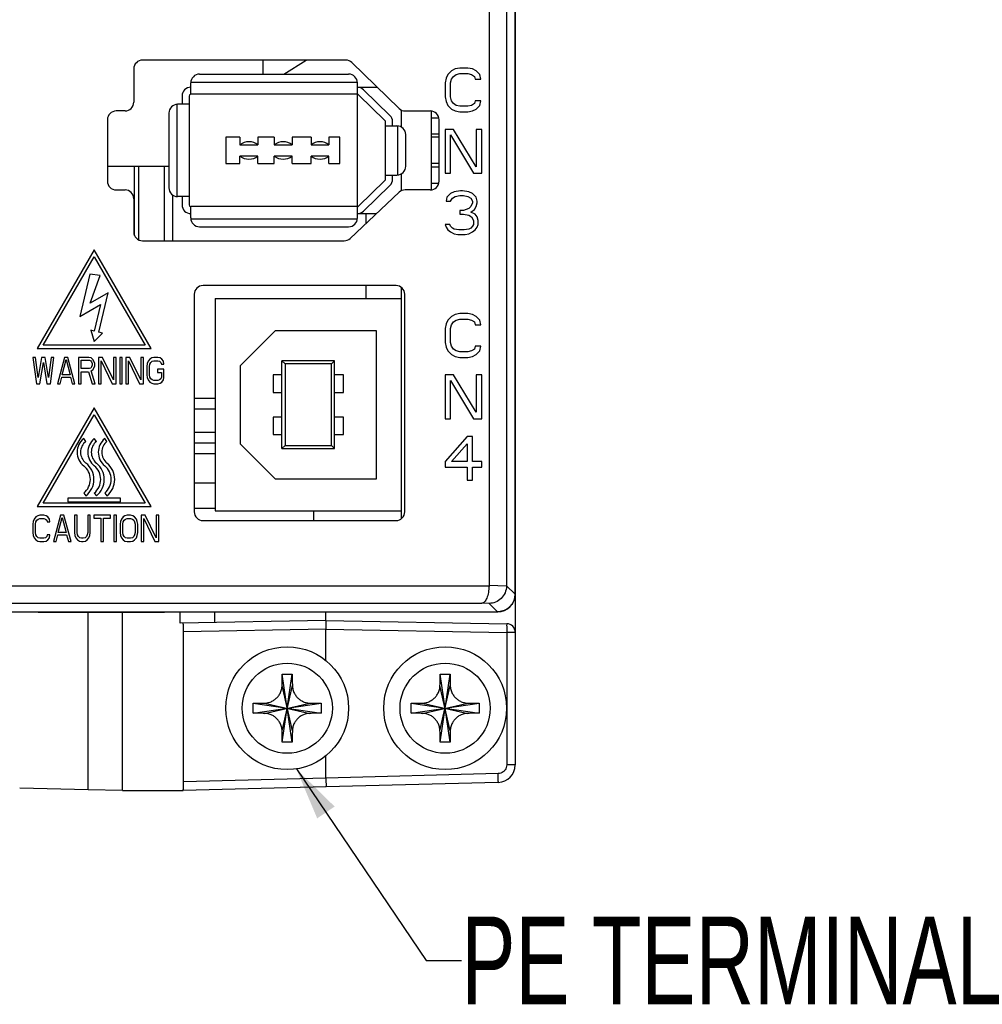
# Model space of a CAD drawing. Header units: millimetres. Extents: x -630 to -92, y 209 to 969.
# Tile 14 of 25: x -532 to -477, y 488 to 545. Entities that reach past the tile are written whole.
import ezdxf

# ---------------------------------------------------------------- set-up
doc = ezdxf.new("R2010")
doc.units = ezdxf.units.MM
doc.header["$LTSCALE"] = 32.67
doc.header["$PDMODE"] = 3
doc.header["$PDSIZE"] = 0.3125
doc.layers.get('0').update_dxf_attribs({"linetype": 'CONTINUOUS'})
doc.layers.get('Defpoints').update_dxf_attribs({"linetype": 'CONTINUOUS'})
doc.layers.add('02___PRT_ALL_AXES', color=7, linetype='CONTINUOUS')
doc.styles.get("Standard").update_dxf_attribs({"font": 'txt', "width": 0.7})
doc.dimstyles.new('DIMSTYLE_1', dxfattribs={"dimtxt": 5, "dimasz": 0.1875, "dimexe": 0.18, "dimexo": 0.0625, "dimgap": 0.09, "dimtad": 1, "dimdsep": 46, "dimtxsty": 'Standard', "dimblk": '_FILLED', "dimblk1": '_FILLED', "dimblk2": '_FILLED', "dimcen": 0.09, "dimadec": 0, "dimazin": 0, "dimtp": 0.01, "dimtm": 0.01, "dimtfac": 1, "dimtofl": 0, "dimtmove": 0, "dimatfit": 3, "dimldrblk": '_FILLED', "dimfxl": 0, "dimtolj": 1, "dimarcsym": 0})

# ---------------------------------------------------------------- blocks, each defined once
blk = doc.blocks.new('_FILLED')
at = {"color": 0, "linetype": 'ByBlock'}
blk.add_solid([(0, 0), (-1, 0.2), (-1, -0.2)], dxfattribs=at)
blk = doc.blocks.new('*D2')
at = {"color": 0, "linetype": 'Continuous', "lineweight": -2}
for p, q in [((-510.478, 668.086), (-564.708, 668.086)), ((-563.708, 664.586), (-563.708, 509.086)), ((-537.886, 505.586), (-564.708, 505.586))]:
    blk.add_line(p, q, dxfattribs=at)
at = {"layer": 'Defpoints', "color": 0, "linetype": 'Continuous', "lineweight": 0}
for p in [(-509.478, 668.086), (-563.708, 505.586), (-536.886, 505.586)]:
    blk.add_point(p, dxfattribs=at)
at = {"color": 0, "linetype": 'Continuous', "lineweight": -2, "xscale": 3.5, "yscale": 3.5, "zscale": 3.5}
for p, rotation in [((-563.708, 668.086), 90), ((-563.708, 505.586), 270)]:
    blk.add_blockref('_FILLED', p, dxfattribs=dict(at, rotation=rotation))
at = {"color": 0, "linetype": 'Continuous', "insert": (-567.208, 586.836), "char_height": 5, "attachment_point": 5, "rotation": 90}
blk.add_mtext('\\A1;162.5(6.4)', dxfattribs=at)
blk = doc.blocks.new('*D3')
at = {"color": 0, "linetype": 'Continuous', "lineweight": -2}
for p, q in [((-536.286, 507.186), (-536.286, 687.354)), ((-508.786, 669.894), (-508.786, 687.354)), ((-532.786, 686.354), (-512.286, 686.354))]:
    blk.add_line(p, q, dxfattribs=at)
at = {"layer": 'Defpoints', "color": 0, "linetype": 'Continuous', "lineweight": 0}
for p in [(-508.786, 686.354), (-508.786, 668.894), (-536.286, 506.186)]:
    blk.add_point(p, dxfattribs=at)
at = {"color": 0, "linetype": 'Continuous', "lineweight": -2, "xscale": 3.5, "yscale": 3.5, "zscale": 3.5, "rotation": 180}
blk.add_blockref('_FILLED', (-536.286, 686.354), dxfattribs=at)
at = {"color": 0, "linetype": 'Continuous', "lineweight": -2, "xscale": 3.5, "yscale": 3.5, "zscale": 3.5}
blk.add_blockref('_FILLED', (-508.786, 686.354), dxfattribs=at)
at = {"color": 0, "linetype": 'Continuous', "insert": (-522.536, 689.854), "char_height": 5, "attachment_point": 5}
blk.add_mtext('\\A1;27.5(1.08)', dxfattribs=at)

msp = doc.modelspace()

# ---------------------------------------------------------------- linework, layer by layer
at = {"color": 7, "linetype": 'Continuous'}
for p, q in [((-503.3, 511.786), (-503.3, 672.573)), ((-503.286, 672.586), (-503.286, 511.786)), ((-504.784, 639.483), (-504.784, 512.271)), ((-503.785, 639.492), (-503.785, 512.271)), ((-525.033, 541.736), (-525.033, 539.836)), ((-512.946, 542.236), (-524.533, 542.236)), ((-517.686, 542.236), (-517.686, 541.436)), ((-516.486, 541.436), (-515.206, 542.236)), ((-509.906, 539.478), (-512.598, 542.095)), ((-506.714, 541.733), (-506.922, 541.626)), ((-506.453, 541.786), (-506.714, 541.733)), ((-505.984, 541.786), (-506.453, 541.786)), ((-505.724, 541.733), (-505.984, 541.786)), ((-505.516, 541.626), (-505.724, 541.733)), ((-521.283, 541.436), (-512.786, 541.436)), ((-507.234, 541.201), (-507.286, 540.935)), ((-507.13, 541.414), (-507.234, 541.201)), ((-506.922, 541.626), (-507.13, 541.414)), ((-506.922, 541.148), (-506.818, 541.307)), ((-506.818, 541.307), (-506.661, 541.414)), ((-506.661, 541.414), (-506.453, 541.467)), ((-506.453, 541.467), (-505.984, 541.467)), ((-505.984, 541.467), (-505.776, 541.414)), ((-505.776, 541.414), (-505.62, 541.307)), ((-505.62, 541.307), (-505.568, 541.148)), ((-505.307, 541.414), (-505.516, 541.626)), ((-505.255, 541.148), (-505.307, 541.414)), ((-521.783, 540.286), (-521.783, 540.936)), ((-521.781, 540.986), (-512.289, 540.986)), ((-512.286, 533.236), (-512.286, 540.936)), ((-512.286, 540.686), (-511.149, 540.686)), ((-507.286, 540.935), (-507.286, 540.137)), ((-506.974, 540.935), (-506.922, 541.148)), ((-506.974, 540.137), (-506.974, 540.935)), ((-505.568, 541.148), (-505.255, 541.148)), ((-522.283, 540.186), (-522.283, 539.716)), ((-521.883, 540.186), (-521.883, 533.986)), ((-512.286, 540.286), (-521.783, 540.286)), ((-510.714, 538.797), (-512.217, 540.258)), ((-510.435, 539.083), (-511.938, 540.545)), ((-507.286, 540.137), (-507.234, 539.871)), ((-506.922, 539.924), (-506.974, 540.137)), ((-522.583, 539.714), (-522.583, 534.459)), ((-521.883, 539.716), (-522.533, 539.716)), ((-507.234, 539.871), (-507.13, 539.658)), ((-507.13, 539.658), (-506.922, 539.446)), ((-506.818, 539.765), (-506.922, 539.924)), ((-506.661, 539.658), (-506.818, 539.765)), ((-506.453, 539.605), (-506.661, 539.658)), ((-505.984, 539.605), (-506.453, 539.605)), ((-505.776, 539.658), (-505.984, 539.605)), ((-505.62, 539.765), (-505.776, 539.658)), ((-505.568, 539.924), (-505.62, 539.765)), ((-505.255, 539.924), (-505.568, 539.924)), ((-505.516, 539.446), (-505.307, 539.658)), ((-505.307, 539.658), (-505.255, 539.924)), ((-525.533, 539.336), (-526.033, 539.336)), ((-523.033, 539.216), (-523.033, 534.956)), ((-509.786, 539.4), (-509.786, 538.419)), ((-509.557, 539.336), (-508.133, 539.336)), ((-508.086, 539.336), (-508.086, 534.836)), ((-506.922, 539.446), (-506.714, 539.339)), ((-506.714, 539.339), (-506.453, 539.286)), ((-506.453, 539.286), (-505.984, 539.286)), ((-505.984, 539.286), (-505.724, 539.339)), ((-505.724, 539.339), (-505.516, 539.446)), ((-526.533, 538.836), (-526.533, 535.336)), ((-510.683, 535.447), (-510.683, 538.725)), ((-510.683, 538.486), (-510.033, 538.486)), ((-510.283, 538.486), (-510.283, 538.725)), ((-509.983, 535.689), (-509.983, 538.484)), ((-507.633, 535.336), (-507.633, 538.836)), ((-518.979, 537.836), (-519.783, 537.836)), ((-519.783, 537.836), (-519.783, 536.336)), ((-518.979, 537.836), (-518.979, 537.403)), ((-517.025, 537.836), (-517.955, 537.836)), ((-517.955, 537.836), (-517.955, 537.403)), ((-517.025, 537.836), (-517.025, 537.403)), ((-514.93, 537.836), (-516.001, 537.836)), ((-516.001, 537.836), (-516.001, 537.403)), ((-514.93, 537.836), (-514.93, 537.403)), ((-513.283, 537.836), (-513.906, 537.836)), ((-513.906, 537.836), (-513.906, 537.403)), ((-513.283, 536.336), (-513.283, 537.836)), ((-509.533, 536.186), (-509.533, 537.986)), ((-507.633, 537.836), (-508.086, 537.836)), ((-506.818, 538.286), (-507.286, 538.286)), ((-507.286, 538.286), (-507.286, 535.786)), ((-506.974, 537.967), (-505.672, 535.786)), ((-506.974, 535.786), (-506.974, 537.967)), ((-505.516, 536.158), (-506.818, 538.286)), ((-505.203, 538.286), (-505.516, 538.286)), ((-505.516, 538.286), (-505.516, 536.158)), ((-505.203, 535.786), (-505.203, 538.286)), ((-518.979, 537.403), (-517.955, 537.403)), ((-517.025, 537.403), (-516.001, 537.403)), ((-514.93, 537.403), (-513.906, 537.403)), ((-517.955, 536.769), (-518.979, 536.769)), ((-518.979, 536.336), (-518.979, 536.769)), ((-517.955, 536.336), (-517.955, 536.769)), ((-516.001, 536.769), (-517.025, 536.769)), ((-517.025, 536.336), (-517.025, 536.769)), ((-516.001, 536.336), (-516.001, 536.769)), ((-513.906, 536.769), (-514.93, 536.769)), ((-514.93, 536.336), (-514.93, 536.769)), ((-513.906, 536.336), (-513.906, 536.769)), ((-526.533, 536.186), (-523.033, 536.186)), ((-524.986, 532.231), (-524.986, 536.186)), ((-524.76, 536.186), (-524.76, 531.998)), ((-523.286, 531.936), (-523.286, 536.186)), ((-519.783, 536.336), (-518.979, 536.336)), ((-517.955, 536.336), (-517.025, 536.336)), ((-516.001, 536.336), (-514.93, 536.336)), ((-513.906, 536.336), (-513.283, 536.336)), ((-507.633, 536.336), (-508.086, 536.336)), ((-510.683, 535.686), (-510.033, 535.686)), ((-510.283, 535.447), (-510.283, 535.686)), ((-509.786, 535.753), (-509.786, 534.775)), ((-507.286, 535.786), (-506.974, 535.786)), ((-505.672, 535.786), (-505.203, 535.786)), ((-512.217, 533.914), (-510.714, 535.376)), ((-511.938, 533.628), (-510.435, 535.089)), ((-526.033, 534.836), (-525.533, 534.836)), ((-522.8, 531.936), (-522.8, 534.535)), ((-521.883, 534.456), (-522.533, 534.456)), ((-522.283, 534.456), (-522.283, 533.986)), ((-512.705, 532.072), (-509.905, 534.701)), ((-508.133, 534.836), (-509.562, 534.836)), ((-506.974, 534.626), (-507.182, 534.414)), ((-506.766, 534.733), (-506.974, 534.626)), ((-506.87, 534.361), (-506.714, 534.467)), ((-506.401, 534.786), (-506.766, 534.733)), ((-506.714, 534.467), (-506.453, 534.52)), ((-506.453, 534.52), (-506.245, 534.52)), ((-506.297, 534.786), (-506.401, 534.786)), ((-505.932, 534.733), (-506.297, 534.786)), ((-506.245, 534.52), (-505.984, 534.467)), ((-505.984, 534.467), (-505.828, 534.361)), ((-505.724, 534.626), (-505.932, 534.733)), ((-505.516, 534.414), (-505.724, 534.626)), ((-525.033, 534.336), (-525.033, 532.436)), ((-512.286, 533.886), (-521.783, 533.886)), ((-521.783, 533.236), (-521.783, 533.886)), ((-507.182, 534.414), (-507.234, 534.201)), ((-507.234, 534.201), (-506.974, 534.201)), ((-506.974, 534.201), (-506.87, 534.361)), ((-505.828, 533.882), (-505.932, 533.775)), ((-505.828, 534.361), (-505.724, 534.201)), ((-505.724, 534.095), (-505.828, 533.882)), ((-505.724, 534.201), (-505.724, 534.095)), ((-505.62, 533.722), (-505.516, 533.882)), ((-505.464, 534.201), (-505.516, 534.414)), ((-505.516, 533.882), (-505.464, 534.095)), ((-505.464, 534.095), (-505.464, 534.201)), ((-512.286, 533.486), (-511.198, 533.486)), ((-511.786, 532.934), (-511.786, 533.486)), ((-506.245, 533.669), (-506.453, 533.669)), ((-506.453, 533.669), (-506.453, 533.456)), ((-506.453, 533.456), (-506.245, 533.456)), ((-505.932, 533.775), (-506.245, 533.669)), ((-506.245, 533.456), (-505.932, 533.403)), ((-505.932, 533.403), (-505.776, 533.297)), ((-505.828, 533.563), (-505.62, 533.722)), ((-505.568, 533.456), (-505.828, 533.563)), ((-505.776, 533.297), (-505.672, 533.084)), ((-505.464, 533.297), (-505.568, 533.456)), ((-505.411, 533.084), (-505.464, 533.297)), ((-521.781, 533.186), (-512.289, 533.186)), ((-521.283, 532.736), (-512.786, 532.736)), ((-507.026, 532.871), (-507.286, 532.871)), ((-507.286, 532.871), (-507.234, 532.712)), ((-506.974, 532.765), (-507.026, 532.871)), ((-506.87, 532.658), (-506.974, 532.765)), ((-505.724, 532.765), (-505.828, 532.658)), ((-505.672, 532.871), (-505.724, 532.765)), ((-505.672, 533.084), (-505.672, 532.871)), ((-505.464, 532.712), (-505.411, 532.871)), ((-505.411, 532.871), (-505.411, 533.084)), ((-507.234, 532.712), (-507.13, 532.552)), ((-507.13, 532.552), (-506.974, 532.446)), ((-506.974, 532.446), (-506.766, 532.339)), ((-506.766, 532.605), (-506.87, 532.658)), ((-506.505, 532.552), (-506.766, 532.605)), ((-506.766, 532.339), (-506.557, 532.286)), ((-506.557, 532.286), (-506.141, 532.286)), ((-506.193, 532.552), (-506.505, 532.552)), ((-505.932, 532.605), (-506.193, 532.552)), ((-506.141, 532.286), (-505.932, 532.339)), ((-505.828, 532.658), (-505.932, 532.605)), ((-505.932, 532.339), (-505.724, 532.446)), ((-505.724, 532.446), (-505.568, 532.552)), ((-505.568, 532.552), (-505.464, 532.712)), ((-524.533, 531.936), (-513.047, 531.936)), ((-527.286, 531.415), (-530.536, 525.786)), ((-524.036, 525.786), (-527.286, 531.415)), ((-530.19, 525.986), (-527.286, 531.015)), ((-527.286, 531.015), (-524.383, 525.986)), ((-527.544, 530.042), (-528.112, 527.622)), ((-526.95, 529.952), (-527.544, 530.042)), ((-527.518, 528.372), (-526.95, 529.952)), ((-510.086, 529.386), (-521.086, 529.386)), ((-511.786, 528.636), (-511.786, 529.386)), ((-526.493, 528.964), (-527.518, 528.372)), ((-527.019, 526.723), (-526.493, 528.964)), ((-521.586, 528.886), (-521.586, 516.486)), ((-509.786, 529.275), (-509.786, 516.097)), ((-509.586, 516.486), (-509.586, 528.886)), ((-528.112, 527.622), (-526.93, 528.305)), ((-526.93, 528.305), (-527.286, 526.786)), ((-520.386, 528.636), (-509.786, 528.636)), ((-520.386, 528.636), (-520.386, 516.536)), ((-506.714, 527.733), (-506.922, 527.626)), ((-506.453, 527.786), (-506.714, 527.733)), ((-505.984, 527.786), (-506.453, 527.786)), ((-505.724, 527.733), (-505.984, 527.786)), ((-505.516, 527.626), (-505.724, 527.733)), ((-507.234, 527.201), (-507.286, 526.935)), ((-507.13, 527.414), (-507.234, 527.201)), ((-506.922, 527.626), (-507.13, 527.414)), ((-506.974, 526.935), (-506.922, 527.148)), ((-506.922, 527.148), (-506.818, 527.307)), ((-506.818, 527.307), (-506.661, 527.414)), ((-506.661, 527.414), (-506.453, 527.467)), ((-506.453, 527.467), (-505.984, 527.467)), ((-505.984, 527.467), (-505.776, 527.414)), ((-505.776, 527.414), (-505.62, 527.307)), ((-505.62, 527.307), (-505.568, 527.148)), ((-505.568, 527.148), (-505.255, 527.148)), ((-505.307, 527.414), (-505.516, 527.626)), ((-505.255, 527.148), (-505.307, 527.414)), ((-527.286, 526.786), (-527.481, 526.832)), ((-527.481, 526.832), (-527.286, 526.186)), ((-527.286, 526.186), (-526.825, 526.677)), ((-526.825, 526.677), (-527.019, 526.723)), ((-518.976, 524.811), (-516.976, 526.811)), ((-511.196, 526.811), (-516.976, 526.811)), ((-511.196, 518.361), (-511.196, 526.811)), ((-507.286, 526.935), (-507.286, 526.137)), ((-506.974, 526.137), (-506.974, 526.935)), ((-507.286, 526.137), (-507.234, 525.871)), ((-506.922, 525.924), (-506.974, 526.137)), ((-530.536, 525.786), (-524.036, 525.786)), ((-524.383, 525.986), (-530.19, 525.986)), ((-507.234, 525.871), (-507.13, 525.658)), ((-507.13, 525.658), (-506.922, 525.446)), ((-506.818, 525.765), (-506.922, 525.924)), ((-506.922, 525.446), (-506.714, 525.339)), ((-506.661, 525.658), (-506.818, 525.765)), ((-506.453, 525.605), (-506.661, 525.658)), ((-505.984, 525.605), (-506.453, 525.605)), ((-505.776, 525.658), (-505.984, 525.605)), ((-505.62, 525.765), (-505.776, 525.658)), ((-505.724, 525.339), (-505.516, 525.446)), ((-505.568, 525.924), (-505.62, 525.765)), ((-505.255, 525.924), (-505.568, 525.924)), ((-505.516, 525.446), (-505.307, 525.658)), ((-505.307, 525.658), (-505.255, 525.924)), ((-530.636, 525.286), (-530.786, 525.286)), ((-530.786, 525.286), (-530.586, 523.786)), ((-530.486, 524.137), (-530.636, 525.286)), ((-530.286, 525.286), (-530.486, 524.137)), ((-530.386, 523.786), (-530.186, 524.999)), ((-530.086, 525.286), (-530.286, 525.286)), ((-530.186, 524.999), (-529.986, 523.786)), ((-529.886, 524.137), (-530.086, 525.286)), ((-529.736, 525.286), (-529.886, 524.137)), ((-529.786, 523.786), (-529.586, 525.286)), ((-529.586, 525.286), (-529.736, 525.286)), ((-528.986, 525.286), (-529.386, 523.786)), ((-529.111, 524.297), (-528.886, 525.158)), ((-528.786, 525.286), (-528.986, 525.286)), ((-528.886, 525.158), (-528.661, 524.297)), ((-528.386, 523.786), (-528.786, 525.286)), ((-527.586, 525.286), (-528.186, 525.286)), ((-528.186, 525.286), (-528.186, 523.786)), ((-528.036, 525.126), (-527.561, 525.126)), ((-528.036, 524.648), (-528.036, 525.126)), ((-527.461, 525.254), (-527.586, 525.286)), ((-527.561, 525.126), (-527.486, 525.095)), ((-527.486, 525.095), (-527.436, 525.031)), ((-527.361, 525.158), (-527.461, 525.254)), ((-527.436, 525.031), (-527.411, 524.935)), ((-527.411, 524.935), (-527.411, 524.839)), ((-527.286, 525.031), (-527.361, 525.158)), ((-527.261, 524.935), (-527.286, 525.031)), ((-527.261, 524.807), (-527.261, 524.935)), ((-526.811, 525.286), (-527.036, 525.286)), ((-527.036, 525.286), (-527.036, 523.786)), ((-526.886, 525.095), (-526.261, 523.786)), ((-526.886, 523.786), (-526.886, 525.095)), ((-526.186, 524.009), (-526.811, 525.286)), ((-526.036, 525.286), (-526.186, 525.286)), ((-526.186, 525.286), (-526.186, 524.009)), ((-526.036, 523.786), (-526.036, 525.286)), ((-525.686, 525.286), (-525.836, 525.286)), ((-525.836, 525.286), (-525.836, 523.786)), ((-525.686, 523.786), (-525.686, 525.286)), ((-525.261, 525.286), (-525.486, 525.286)), ((-525.486, 525.286), (-525.486, 523.786)), ((-525.336, 525.095), (-524.711, 523.786)), ((-525.336, 523.786), (-525.336, 525.095)), ((-524.636, 524.009), (-525.261, 525.286)), ((-524.486, 525.286), (-524.636, 525.286)), ((-524.636, 525.286), (-524.636, 524.009)), ((-524.486, 523.786), (-524.486, 525.286)), ((-524.261, 524.935), (-524.286, 524.775)), ((-524.211, 525.063), (-524.261, 524.935)), ((-524.111, 525.19), (-524.211, 525.063)), ((-524.136, 524.775), (-524.111, 524.903)), ((-524.011, 525.254), (-524.111, 525.19)), ((-524.111, 524.903), (-524.061, 524.999)), ((-524.061, 524.999), (-523.986, 525.063)), ((-523.886, 525.286), (-524.011, 525.254)), ((-523.986, 525.063), (-523.886, 525.095)), ((-523.661, 525.286), (-523.886, 525.286)), ((-523.886, 525.095), (-523.661, 525.095)), ((-523.536, 525.254), (-523.661, 525.286)), ((-523.661, 525.095), (-523.561, 525.063)), ((-523.561, 525.063), (-523.486, 524.999)), ((-523.436, 525.19), (-523.536, 525.254)), ((-523.486, 524.999), (-523.461, 524.903)), ((-523.461, 524.903), (-523.311, 524.903)), ((-523.336, 525.063), (-523.436, 525.19)), ((-523.311, 524.903), (-523.336, 525.063)), ((-513.586, 525.086), (-516.586, 525.086)), ((-516.586, 525.086), (-516.412, 524.912)), ((-516.586, 520.086), (-516.586, 525.086)), ((-513.761, 524.912), (-516.412, 524.912)), ((-516.412, 524.912), (-516.412, 520.261)), ((-513.586, 525.086), (-513.761, 524.912)), ((-513.761, 520.261), (-513.761, 524.912)), ((-513.586, 520.086), (-513.586, 525.086)), ((-506.714, 525.339), (-506.453, 525.286)), ((-506.453, 525.286), (-505.984, 525.286)), ((-505.984, 525.286), (-505.724, 525.339)), ((-527.561, 524.648), (-528.036, 524.648)), ((-528.036, 524.456), (-527.611, 524.456)), ((-528.036, 523.786), (-528.036, 524.456)), ((-527.611, 524.456), (-527.411, 523.786)), ((-527.486, 524.68), (-527.561, 524.648)), ((-527.436, 524.743), (-527.486, 524.68)), ((-527.461, 524.52), (-527.361, 524.584)), ((-527.236, 523.786), (-527.461, 524.52)), ((-527.411, 524.839), (-527.436, 524.743)), ((-527.361, 524.584), (-527.286, 524.712)), ((-527.286, 524.712), (-527.261, 524.807)), ((-524.286, 524.775), (-524.286, 524.297)), ((-524.136, 524.297), (-524.136, 524.775)), ((-523.311, 524.616), (-523.686, 524.616)), ((-523.686, 524.616), (-523.686, 524.424)), ((-523.686, 524.424), (-523.461, 524.424)), ((-523.461, 524.424), (-523.461, 524.169)), ((-523.311, 524.137), (-523.311, 524.616)), ((-518.976, 524.811), (-518.976, 520.361)), ((-530.586, 523.786), (-530.386, 523.786)), ((-529.986, 523.786), (-529.786, 523.786)), ((-529.386, 523.786), (-529.236, 523.786)), ((-529.236, 523.786), (-529.136, 524.169)), ((-529.136, 524.169), (-528.636, 524.169)), ((-528.661, 524.297), (-529.111, 524.297)), ((-528.636, 524.169), (-528.536, 523.786)), ((-528.536, 523.786), (-528.386, 523.786)), ((-528.186, 523.786), (-528.036, 523.786)), ((-527.411, 523.786), (-527.236, 523.786)), ((-527.036, 523.786), (-526.886, 523.786)), ((-526.261, 523.786), (-526.036, 523.786)), ((-525.836, 523.786), (-525.686, 523.786)), ((-525.486, 523.786), (-525.336, 523.786)), ((-524.711, 523.786), (-524.486, 523.786)), ((-524.286, 524.297), (-524.261, 524.137)), ((-524.261, 524.137), (-524.211, 524.009)), ((-524.211, 524.009), (-524.111, 523.882)), ((-524.111, 524.169), (-524.136, 524.297)), ((-524.061, 524.073), (-524.111, 524.169)), ((-524.111, 523.882), (-524.011, 523.818)), ((-523.986, 524.009), (-524.061, 524.073)), ((-524.011, 523.818), (-523.886, 523.786)), ((-523.886, 523.978), (-523.986, 524.009)), ((-523.661, 523.978), (-523.886, 523.978)), ((-523.886, 523.786), (-523.661, 523.786)), ((-523.561, 524.009), (-523.661, 523.978)), ((-523.661, 523.786), (-523.536, 523.818)), ((-523.486, 524.073), (-523.561, 524.009)), ((-523.536, 523.818), (-523.436, 523.882)), ((-523.461, 524.169), (-523.486, 524.073)), ((-523.436, 523.882), (-523.336, 524.009)), ((-523.336, 524.009), (-523.311, 524.137)), ((-516.586, 524.286), (-517.086, 524.286)), ((-517.086, 524.286), (-517.086, 523.286)), ((-513.086, 524.286), (-513.586, 524.286)), ((-513.086, 523.286), (-513.086, 524.286)), ((-506.818, 524.286), (-507.286, 524.286)), ((-507.286, 524.286), (-507.286, 521.786)), ((-506.974, 523.967), (-505.672, 521.786)), ((-506.974, 521.786), (-506.974, 523.967)), ((-505.516, 522.158), (-506.818, 524.286)), ((-505.203, 524.286), (-505.516, 524.286)), ((-505.516, 524.286), (-505.516, 522.158)), ((-505.203, 521.786), (-505.203, 524.286)), ((-517.086, 523.286), (-516.586, 523.286)), ((-513.586, 523.286), (-513.086, 523.286)), ((-527.286, 522.415), (-530.536, 516.786)), ((-524.036, 516.786), (-527.286, 522.415)), ((-530.19, 516.986), (-527.286, 522.015)), ((-527.286, 522.015), (-524.383, 516.986)), ((-516.586, 521.886), (-517.086, 521.886)), ((-517.086, 521.886), (-517.086, 520.886)), ((-513.086, 521.886), (-513.586, 521.886)), ((-513.086, 520.886), (-513.086, 521.886)), ((-507.286, 521.786), (-506.974, 521.786)), ((-505.672, 521.786), (-505.203, 521.786)), ((-521.586, 521.028), (-520.386, 521.028)), ((-527.764, 520.498), (-527.886, 520.656)), ((-527.16, 520.501), (-527.286, 520.656)), ((-526.56, 520.501), (-526.686, 520.656)), ((-517.086, 520.886), (-516.586, 520.886)), ((-513.586, 520.886), (-513.086, 520.886)), ((-506.036, 520.786), (-507.286, 519.35)), ((-505.724, 520.786), (-506.036, 520.786)), ((-505.724, 519.35), (-505.724, 520.786)), ((-516.976, 518.361), (-518.976, 520.361)), ((-516.586, 520.086), (-516.412, 520.261)), ((-516.586, 520.086), (-513.586, 520.086)), ((-516.412, 520.261), (-513.761, 520.261)), ((-513.586, 520.086), (-513.761, 520.261)), ((-506.922, 519.35), (-506.036, 520.361)), ((-506.036, 520.361), (-506.036, 519.35)), ((-507.286, 519.35), (-507.286, 519.031)), ((-506.036, 519.35), (-506.922, 519.35)), ((-505.203, 519.35), (-505.724, 519.35)), ((-505.203, 519.031), (-505.203, 519.35)), ((-507.286, 519.031), (-506.036, 519.031)), ((-506.036, 519.031), (-506.036, 518.286)), ((-505.724, 519.031), (-505.203, 519.031)), ((-505.724, 518.286), (-505.724, 519.031)), ((-521.586, 518.141), (-520.386, 518.141)), ((-516.976, 518.361), (-511.196, 518.361)), ((-506.036, 518.286), (-505.724, 518.286)), ((-525.786, 517.256), (-528.786, 517.256)), ((-528.786, 517.256), (-528.786, 517.056)), ((-528.786, 517.056), (-525.786, 517.056)), ((-527.886, 517.556), (-527.764, 517.398)), ((-527.286, 517.556), (-527.16, 517.401)), ((-526.686, 517.556), (-526.56, 517.401)), ((-525.786, 517.056), (-525.786, 517.256)), ((-530.536, 516.786), (-524.036, 516.786)), ((-524.383, 516.986), (-530.19, 516.986)), ((-521.586, 516.698), (-520.386, 516.698)), ((-520.386, 516.536), (-509.786, 516.536)), ((-514.786, 516.536), (-514.786, 515.986)), ((-530.761, 515.935), (-530.786, 515.775)), ((-530.711, 516.063), (-530.761, 515.935)), ((-530.611, 516.19), (-530.711, 516.063)), ((-530.636, 515.775), (-530.611, 515.903)), ((-530.511, 516.254), (-530.611, 516.19)), ((-530.611, 515.903), (-530.561, 515.999)), ((-530.561, 515.999), (-530.486, 516.063)), ((-530.386, 516.286), (-530.511, 516.254)), ((-530.486, 516.063), (-530.386, 516.095)), ((-530.161, 516.286), (-530.386, 516.286)), ((-530.386, 516.095), (-530.161, 516.095)), ((-530.036, 516.254), (-530.161, 516.286)), ((-530.161, 516.095), (-530.061, 516.063)), ((-530.061, 516.063), (-529.986, 515.999)), ((-529.936, 516.19), (-530.036, 516.254)), ((-529.986, 515.999), (-529.961, 515.903)), ((-529.961, 515.903), (-529.811, 515.903)), ((-529.836, 516.063), (-529.936, 516.19)), ((-529.811, 515.903), (-529.836, 516.063)), ((-529.211, 516.286), (-529.611, 514.786)), ((-529.336, 515.297), (-529.111, 516.158)), ((-529.011, 516.286), (-529.211, 516.286)), ((-529.111, 516.158), (-528.886, 515.297)), ((-528.611, 514.786), (-529.011, 516.286)), ((-528.261, 516.286), (-528.411, 516.286)), ((-528.411, 516.286), (-528.411, 515.297)), ((-528.261, 515.297), (-528.261, 516.286)), ((-527.511, 516.286), (-527.661, 516.286)), ((-527.661, 516.286), (-527.661, 515.297)), ((-527.511, 515.297), (-527.511, 516.286)), ((-526.361, 516.286), (-527.311, 516.286)), ((-527.311, 516.286), (-527.311, 516.126)), ((-527.311, 516.126), (-526.911, 516.126)), ((-526.911, 516.126), (-526.911, 514.786)), ((-526.761, 516.126), (-526.361, 516.126)), ((-526.761, 514.786), (-526.761, 516.126)), ((-526.361, 516.126), (-526.361, 516.286)), ((-526.011, 516.286), (-526.161, 516.286)), ((-526.161, 516.286), (-526.161, 514.786)), ((-526.011, 514.786), (-526.011, 516.286)), ((-525.786, 515.935), (-525.811, 515.775)), ((-525.736, 516.063), (-525.786, 515.935)), ((-525.636, 516.19), (-525.736, 516.063)), ((-525.661, 515.775), (-525.636, 515.903)), ((-525.536, 516.254), (-525.636, 516.19)), ((-525.636, 515.903), (-525.586, 515.999)), ((-525.586, 515.999), (-525.511, 516.063)), ((-525.411, 516.286), (-525.536, 516.254)), ((-525.511, 516.063), (-525.411, 516.095)), ((-525.211, 516.286), (-525.411, 516.286)), ((-525.411, 516.095), (-525.211, 516.095)), ((-525.086, 516.254), (-525.211, 516.286)), ((-525.211, 516.095), (-525.111, 516.063)), ((-525.111, 516.063), (-525.036, 515.999)), ((-524.986, 516.19), (-525.086, 516.254)), ((-525.036, 515.999), (-524.986, 515.903)), ((-524.886, 516.063), (-524.986, 516.19)), ((-524.986, 515.903), (-524.961, 515.775)), ((-524.836, 515.935), (-524.886, 516.063)), ((-524.811, 515.775), (-524.836, 515.935)), ((-524.386, 516.286), (-524.611, 516.286)), ((-524.611, 516.286), (-524.611, 514.786)), ((-524.461, 516.095), (-523.836, 514.786)), ((-524.461, 514.786), (-524.461, 516.095)), ((-523.761, 515.009), (-524.386, 516.286)), ((-523.611, 516.286), (-523.761, 516.286)), ((-523.761, 516.286), (-523.761, 515.009)), ((-523.611, 514.786), (-523.611, 516.286)), ((-521.086, 515.986), (-510.086, 515.986)), ((-530.786, 515.775), (-530.786, 515.297)), ((-530.636, 515.297), (-530.636, 515.775)), ((-525.811, 515.775), (-525.811, 515.297)), ((-525.661, 515.297), (-525.661, 515.775)), ((-524.961, 515.775), (-524.961, 515.297)), ((-524.811, 515.297), (-524.811, 515.775)), ((-530.786, 515.297), (-530.761, 515.137)), ((-530.761, 515.137), (-530.711, 515.009)), ((-530.711, 515.009), (-530.611, 514.882)), ((-530.611, 515.169), (-530.636, 515.297)), ((-530.561, 515.073), (-530.611, 515.169)), ((-530.611, 514.882), (-530.511, 514.818)), ((-530.486, 515.009), (-530.561, 515.073)), ((-530.511, 514.818), (-530.386, 514.786)), ((-530.386, 514.978), (-530.486, 515.009)), ((-530.161, 514.978), (-530.386, 514.978)), ((-530.386, 514.786), (-530.161, 514.786)), ((-530.061, 515.009), (-530.161, 514.978)), ((-530.161, 514.786), (-530.036, 514.818)), ((-529.986, 515.073), (-530.061, 515.009)), ((-530.036, 514.818), (-529.936, 514.882)), ((-529.961, 515.169), (-529.986, 515.073)), ((-529.811, 515.169), (-529.961, 515.169)), ((-529.936, 514.882), (-529.836, 515.009)), ((-529.836, 515.009), (-529.811, 515.169)), ((-529.611, 514.786), (-529.461, 514.786)), ((-529.461, 514.786), (-529.361, 515.169)), ((-529.361, 515.169), (-528.861, 515.169)), ((-528.886, 515.297), (-529.336, 515.297)), ((-528.861, 515.169), (-528.761, 514.786)), ((-528.761, 514.786), (-528.611, 514.786)), ((-528.411, 515.297), (-528.386, 515.137)), ((-528.386, 515.137), (-528.336, 515.009)), ((-528.336, 515.009), (-528.236, 514.882)), ((-528.236, 515.169), (-528.261, 515.297)), ((-528.186, 515.073), (-528.236, 515.169)), ((-528.236, 514.882), (-528.136, 514.818)), ((-528.111, 515.009), (-528.186, 515.073)), ((-528.136, 514.818), (-528.011, 514.786)), ((-528.011, 514.978), (-528.111, 515.009)), ((-527.911, 514.978), (-528.011, 514.978)), ((-528.011, 514.786), (-527.911, 514.786)), ((-527.811, 515.009), (-527.911, 514.978)), ((-527.911, 514.786), (-527.786, 514.818)), ((-527.736, 515.073), (-527.811, 515.009)), ((-527.786, 514.818), (-527.686, 514.882)), ((-527.686, 515.169), (-527.736, 515.073)), ((-527.661, 515.297), (-527.686, 515.169)), ((-527.686, 514.882), (-527.586, 515.009)), ((-527.586, 515.009), (-527.536, 515.137)), ((-527.536, 515.137), (-527.511, 515.297)), ((-526.911, 514.786), (-526.761, 514.786)), ((-526.161, 514.786), (-526.011, 514.786)), ((-525.811, 515.297), (-525.786, 515.137)), ((-525.786, 515.137), (-525.736, 515.009)), ((-525.736, 515.009), (-525.636, 514.882)), ((-525.636, 515.169), (-525.661, 515.297)), ((-525.586, 515.073), (-525.636, 515.169)), ((-525.636, 514.882), (-525.536, 514.818)), ((-525.511, 515.009), (-525.586, 515.073)), ((-525.536, 514.818), (-525.411, 514.786)), ((-525.411, 514.978), (-525.511, 515.009)), ((-525.211, 514.978), (-525.411, 514.978)), ((-525.411, 514.786), (-525.211, 514.786)), ((-525.111, 515.009), (-525.211, 514.978)), ((-525.211, 514.786), (-525.086, 514.818)), ((-525.036, 515.073), (-525.111, 515.009)), ((-525.086, 514.818), (-524.986, 514.882)), ((-524.986, 515.169), (-525.036, 515.073)), ((-524.961, 515.297), (-524.986, 515.169)), ((-524.986, 514.882), (-524.886, 515.009)), ((-524.886, 515.009), (-524.836, 515.137)), ((-524.836, 515.137), (-524.811, 515.297)), ((-524.611, 514.786), (-524.461, 514.786)), ((-523.836, 514.786), (-523.611, 514.786)), ((-546.789, 512.271), (-504.784, 512.271)), ((-503.785, 512.253), (-504.784, 512.278)), ((-503.785, 512.271), (-503.3, 511.786)), ((-503.286, 511.786), (-503.286, 502.055)), ((-546.382, 511.271), (-505.191, 511.271)), ((-504.774, 511.261), (-505.191, 511.271)), ((-504.774, 511.261), (-504.299, 510.786)), ((-547.274, 510.786), (-504.299, 510.786)), ((-527.639, 500.635), (-527.639, 510.736)), ((-526.286, 510.786), (-526.286, 510.736)), ((-523.286, 510.736), (-526.286, 510.736)), ((-525.676, 500.586), (-525.676, 510.736)), ((-523.286, 510.786), (-523.286, 510.736)), ((-522.392, 510.141), (-522.392, 510.786)), ((-514.086, 510.286), (-522.392, 510.141)), ((-520.429, 510.786), (-520.429, 510.175)), ((-514.086, 510.286), (-514.086, 510.786)), ((-514.086, 510.286), (-503.778, 510.106)), ((-514.086, 509.786), (-522.193, 509.645)), ((-514.086, 509.786), (-503.778, 509.606)), ((-514.086, 507.996), (-514.086, 509.786)), ((-522.193, 501.087), (-522.193, 509.645)), ((-503.286, 509.606), (-503.778, 509.606)), ((-503.778, 509.606), (-503.778, 502.055)), ((-516.003, 503.348), (-516.57, 507.224)), ((-516.57, 503.348), (-516.003, 507.224)), ((-507.003, 503.348), (-507.57, 507.224)), ((-507.57, 503.348), (-507.003, 507.224)), ((-515.994, 503.993), (-516.579, 506.579)), ((-516.579, 503.993), (-515.994, 506.579)), ((-506.994, 503.993), (-507.579, 506.579)), ((-507.579, 503.993), (-506.994, 506.579)), ((-518.225, 505.002), (-514.348, 505.57)), ((-518.225, 505.57), (-514.348, 505.002)), ((-517.579, 504.993), (-514.994, 505.579)), ((-517.579, 505.579), (-514.994, 504.993)), ((-509.225, 505.002), (-505.348, 505.57)), ((-509.225, 505.57), (-505.348, 505.002)), ((-508.579, 504.993), (-505.994, 505.579)), ((-508.579, 505.579), (-505.994, 504.993)), ((-514.086, 501.298), (-514.086, 502.576)), ((-503.286, 502.055), (-503.778, 502.055)), ((-514.086, 501.299), (-522.193, 501.087)), ((-515.765, 501.825), (-508.362, 490.905)), ((-504.265, 501.555), (-514.086, 501.298)), ((-527.639, 500.635), (-531.536, 500.737)), ((-514.071, 500.799), (-522.219, 500.586)), ((-504.26, 501.056), (-514.071, 500.799)), ((-525.676, 500.586), (-527.639, 500.635)), ((-525.676, 500.586), (-522.219, 500.586)), ((-508.362, 490.905), (-506.362, 490.905))]:
    msp.add_line(p, q, dxfattribs=at)
for centre, radius, start, end in [((-524.533, 541.736), 0.5, 90, 180), ((-512.946, 541.736), 0.5, 45.8069, 90), ((-521.283, 540.936), 0.5, 90, 180), ((-512.786, 540.936), 0.5, 0, 90), ((-521.783, 540.186), 0.5, 90, 180), ((-512.286, 540.186), 0.5, 45.8069, 90), ((-521.783, 540.186), 0.1, 90, 180), ((-512.286, 540.186), 0.1, 45.8069, 90), ((-525.533, 539.836), 0.5, 270, 0), ((-522.533, 539.216), 0.5, 90, 180), ((-509.557, 539.836), 0.5, 225.8069, 270), ((-526.033, 538.836), 0.5, 90, 180), ((-510.783, 538.725), 0.5, 0, 45.8069), ((-508.133, 538.836), 0.5, 0, 90), ((-510.783, 538.725), 0.1, 0, 45.8069), ((-510.033, 537.986), 0.5, 0, 90), ((-518.467, 536.769), 0.815, 51.1108, 128.8892), ((-516.513, 536.769), 0.815, 51.1108, 128.8892), ((-514.418, 536.769), 0.815, 51.1108, 128.8892), ((-518.467, 537.403), 0.815, 231.1108, 308.8892), ((-516.513, 537.403), 0.815, 231.1108, 308.8892), ((-514.418, 537.403), 0.815, 231.1108, 308.8892), ((-510.033, 536.186), 0.5, 270, 0), ((-526.033, 535.336), 0.5, 180, 270), ((-510.783, 535.447), 0.1, 314.1931, 0), ((-510.783, 535.447), 0.5, 314.1931, 0), ((-508.133, 535.336), 0.5, 270, 0), ((-525.533, 534.336), 0.5, 0, 90), ((-522.533, 534.956), 0.5, 180, 270), ((-509.562, 534.336), 0.5, 90, 133.1931), ((-521.783, 533.986), 0.5, 180, 270), ((-521.783, 533.986), 0.1, 180, 270), ((-512.286, 533.986), 0.1, 270, 314.1931), ((-512.286, 533.986), 0.5, 270, 314.1931), ((-521.283, 533.236), 0.5, 180, 270), ((-512.786, 533.236), 0.5, 270, 0), ((-524.533, 532.436), 0.5, 180, 270), ((-513.047, 532.436), 0.5, 270, 313.1931), ((-521.086, 528.886), 0.5, 90, 180), ((-510.086, 528.886), 0.5, 0, 90), ((-527.286, 519.881), 0.98, 127.7468, 232.2532), ((-527.286, 519.881), 0.78, 127.7468, 232.2532), ((-526.655, 519.881), 1, 129.195, 230.805), ((-526.655, 519.881), 0.8, 129.195, 230.805), ((-526.055, 519.881), 1, 129.195, 230.805), ((-526.055, 519.881), 0.8, 129.195, 230.805), ((-528.486, 518.331), 1.18, 307.7468, 52.2532), ((-527.918, 518.331), 1.2, 309.195, 50.805), ((-527.318, 518.331), 1.2, 309.195, 50.805), ((-528.486, 518.331), 0.98, 307.7468, 52.2532), ((-527.918, 518.331), 1, 309.195, 50.805), ((-527.318, 518.331), 1, 309.195, 50.805), ((-521.086, 516.486), 0.5, 180, 270), ((-510.086, 516.486), 0.5, 270, 0), ((-504.286, 511.786), 1, 270, 0), ((-503.786, 509.606), 0.5, 0, 89), ((-504.286, 502.055), 1, 271.5177, 359.9782)]:
    msp.add_arc(centre, radius, start, end, dxfattribs=at)
for points, start_tangent, end_tangent in [([(-504.784, 512.271), (-504.821, 511.881), (-504.913, 511.56), (-505.043, 511.35), (-505.191, 511.271)], (0, -1), (-0.997935, -0.064237)), ([(-503.785, 512.253), (-503.872, 511.86), (-504.096, 511.54), (-504.413, 511.333), (-504.774, 511.261)], (-0.018547, -0.999828), (-0.999934, -0.011446)), ([(-503.785, 512.253), (-503.785, 512.265), (-503.785, 512.271)], (0.018547, 0.999828), (-0.023174, 0.999731)), ([(-503.3, 511.786), (-503.348, 511.477), (-503.491, 511.198), (-503.711, 510.977), (-503.991, 510.835), (-504.299, 510.786)], (0, -1), (-1, 0)), ([(-514.086, 510.286), (-514.087, 510.248), (-514.087, 510.14), (-514.087, 509.978), (-514.086, 509.786)], (-0.002309, -0.999997), (0, -1)), ([(-522.193, 509.645), (-522.195, 509.836), (-522.2, 509.998), (-522.209, 510.106), (-522.219, 510.144)], (0, 1), (-0.999848, -0.017452)), ([(-503.778, 510.106), (-503.775, 510.07), (-503.774, 509.964), (-503.775, 509.799), (-503.778, 509.606)], (0.999848, -0.017452), (-0.017447, -0.999848)), ([(-516.579, 506.579), (-516.577, 506.736), (-516.575, 506.901), (-516.573, 507.066), (-516.57, 507.224)], (0.011089, 0.999939), (0.017198, 0.999852)), ([(-516.57, 507.224), (-516.476, 507.225), (-516.381, 507.226), (-516.286, 507.226)], (0.999881, 0.015425), (1, 0)), ([(-516.286, 507.226), (-516.192, 507.226), (-516.097, 507.225), (-516.003, 507.224)], (1, 0), (0.999881, -0.015425)), ([(-516.003, 507.224), (-516, 507.066), (-515.998, 506.901), (-515.996, 506.737), (-515.994, 506.579)], (0.017198, -0.999852), (0.011089, -0.999939)), ([(-507.579, 506.579), (-507.577, 506.736), (-507.575, 506.901), (-507.573, 507.066), (-507.57, 507.224)], (0.011089, 0.999939), (0.017198, 0.999852)), ([(-507.57, 507.224), (-507.476, 507.225), (-507.381, 507.226), (-507.286, 507.226)], (0.999881, 0.015425), (1, 0)), ([(-507.286, 507.226), (-507.192, 507.226), (-507.097, 507.225), (-507.003, 507.224)], (1, 0), (0.999881, -0.015425)), ([(-507.003, 507.224), (-507, 507.066), (-506.998, 506.901), (-506.996, 506.737), (-506.994, 506.579)], (0.017198, -0.999852), (0.011089, -0.999939)), ([(-517.579, 505.579), (-517.436, 505.591), (-517.312, 505.62), (-517.208, 505.658), (-517.116, 505.703), (-517.031, 505.756), (-516.95, 505.817), (-516.876, 505.885), (-516.809, 505.96), (-516.751, 506.039), (-516.697, 506.127), (-516.649, 506.232), (-516.611, 506.347), (-516.587, 506.465), (-516.579, 506.579)], (0.999939, 0.011089), (0.011089, 0.999939)), ([(-515.994, 506.579), (-515.985, 506.464), (-515.962, 506.347), (-515.925, 506.234), (-515.877, 506.131), (-515.824, 506.041), (-515.766, 505.962), (-515.698, 505.887), (-515.624, 505.818), (-515.544, 505.757), (-515.459, 505.704), (-515.366, 505.659), (-515.26, 505.62), (-515.136, 505.591), (-514.994, 505.579)], (0.011089, -0.999939), (0.999939, -0.011089)), ([(-508.579, 505.579), (-508.436, 505.591), (-508.312, 505.62), (-508.208, 505.658), (-508.116, 505.703), (-508.031, 505.756), (-507.95, 505.817), (-507.876, 505.885), (-507.809, 505.96), (-507.751, 506.039), (-507.697, 506.127), (-507.649, 506.232), (-507.611, 506.347), (-507.587, 506.465), (-507.579, 506.579)], (0.999939, 0.011089), (0.011089, 0.999939)), ([(-506.994, 506.579), (-506.985, 506.464), (-506.962, 506.347), (-506.925, 506.234), (-506.877, 506.131), (-506.824, 506.041), (-506.766, 505.962), (-506.698, 505.887), (-506.624, 505.818), (-506.544, 505.757), (-506.459, 505.704), (-506.366, 505.659), (-506.26, 505.62), (-506.136, 505.591), (-505.994, 505.579)], (0.011089, -0.999939), (0.999939, -0.011089)), ([(-518.225, 505.002), (-518.226, 505.191), (-518.226, 505.381), (-518.225, 505.57)], (-0.015425, 0.999881), (0.015425, 0.999881)), ([(-518.225, 505.57), (-518.066, 505.572), (-517.902, 505.575), (-517.737, 505.577), (-517.579, 505.579)], (0.999852, 0.017198), (0.999939, 0.011089)), ([(-514.994, 505.579), (-514.837, 505.577), (-514.672, 505.575), (-514.507, 505.572), (-514.348, 505.57)], (0.999939, -0.011089), (0.999852, -0.017198)), ([(-514.348, 505.57), (-514.347, 505.381), (-514.347, 505.191), (-514.348, 505.002)], (0.015425, -0.999881), (-0.015425, -0.999881)), ([(-509.225, 505.002), (-509.226, 505.191), (-509.226, 505.381), (-509.225, 505.57)], (-0.015425, 0.999881), (0.015425, 0.999881)), ([(-509.225, 505.57), (-509.066, 505.572), (-508.902, 505.575), (-508.737, 505.577), (-508.579, 505.579)], (0.999852, 0.017198), (0.999939, 0.011089)), ([(-505.994, 505.579), (-505.837, 505.577), (-505.672, 505.575), (-505.507, 505.572), (-505.348, 505.57)], (0.999939, -0.011089), (0.999852, -0.017198)), ([(-505.348, 505.57), (-505.347, 505.381), (-505.347, 505.191), (-505.348, 505.002)], (0.015425, -0.999881), (-0.015425, -0.999881)), ([(-517.579, 504.993), (-517.736, 504.995), (-517.901, 504.997), (-518.066, 505), (-518.225, 505.002)], (-0.999939, 0.011089), (-0.999852, 0.017198)), ([(-516.579, 503.993), (-516.588, 504.108), (-516.611, 504.225), (-516.648, 504.338), (-516.696, 504.442), (-516.749, 504.531), (-516.807, 504.61), (-516.875, 504.685), (-516.949, 504.754), (-517.029, 504.815), (-517.114, 504.868), (-517.207, 504.913), (-517.313, 504.952), (-517.437, 504.981), (-517.579, 504.993)], (-0.011089, 0.999939), (-0.999939, 0.011089)), ([(-514.994, 504.993), (-515.137, 504.981), (-515.261, 504.952), (-515.365, 504.914), (-515.457, 504.869), (-515.542, 504.816), (-515.623, 504.755), (-515.697, 504.687), (-515.764, 504.612), (-515.822, 504.533), (-515.875, 504.445), (-515.924, 504.34), (-515.962, 504.225), (-515.985, 504.108), (-515.994, 503.993)], (-0.999939, -0.011089), (-0.011089, -0.999939)), ([(-514.348, 505.002), (-514.507, 505), (-514.671, 504.997), (-514.836, 504.995), (-514.994, 504.993)], (-0.999852, -0.017198), (-0.999939, -0.011089)), ([(-508.579, 504.993), (-508.736, 504.995), (-508.901, 504.997), (-509.066, 505), (-509.225, 505.002)], (-0.999939, 0.011089), (-0.999852, 0.017198)), ([(-507.579, 503.993), (-507.588, 504.108), (-507.611, 504.225), (-507.648, 504.338), (-507.696, 504.442), (-507.749, 504.531), (-507.807, 504.61), (-507.875, 504.685), (-507.949, 504.754), (-508.029, 504.815), (-508.114, 504.868), (-508.207, 504.913), (-508.313, 504.952), (-508.437, 504.981), (-508.579, 504.993)], (-0.011089, 0.999939), (-0.999939, 0.011089)), ([(-505.994, 504.993), (-506.137, 504.981), (-506.261, 504.952), (-506.365, 504.914), (-506.457, 504.869), (-506.542, 504.816), (-506.623, 504.755), (-506.697, 504.687), (-506.764, 504.612), (-506.822, 504.533), (-506.875, 504.445), (-506.924, 504.34), (-506.962, 504.225), (-506.985, 504.108), (-506.994, 503.993)], (-0.999939, -0.011089), (-0.011089, -0.999939)), ([(-505.348, 505.002), (-505.507, 505), (-505.671, 504.997), (-505.836, 504.995), (-505.994, 504.993)], (-0.999852, -0.017198), (-0.999939, -0.011089)), ([(-516.57, 503.348), (-516.573, 503.506), (-516.575, 503.671), (-516.577, 503.835), (-516.579, 503.993)], (-0.017198, 0.999852), (-0.011089, 0.999939)), ([(-515.994, 503.993), (-515.996, 503.836), (-515.998, 503.671), (-516, 503.506), (-516.003, 503.348)], (-0.011089, -0.999939), (-0.017198, -0.999852)), ([(-507.57, 503.348), (-507.573, 503.506), (-507.575, 503.671), (-507.577, 503.835), (-507.579, 503.993)], (-0.017198, 0.999852), (-0.011089, 0.999939)), ([(-506.994, 503.993), (-506.996, 503.836), (-506.998, 503.671), (-507, 503.506), (-507.003, 503.348)], (-0.011089, -0.999939), (-0.017198, -0.999852)), ([(-516.286, 503.346), (-516.381, 503.346), (-516.476, 503.347), (-516.57, 503.348)], (-1, 0), (-0.999881, 0.015425)), ([(-516.003, 503.348), (-516.097, 503.347), (-516.192, 503.346), (-516.286, 503.346)], (-0.999881, -0.015425), (-1, 0)), ([(-507.286, 503.346), (-507.381, 503.346), (-507.476, 503.347), (-507.57, 503.348)], (-1, 0), (-0.999881, 0.015425)), ([(-507.003, 503.348), (-507.097, 503.347), (-507.192, 503.346), (-507.286, 503.346)], (-0.999881, -0.015425), (-1, 0)), ([(-503.778, 502.055), (-503.801, 501.903), (-503.87, 501.766), (-503.977, 501.656), (-504.113, 501.583), (-504.265, 501.555)], (0.000841, -1), (-0.999677, -0.025404)), ([(-514.086, 501.298), (-514.08, 501.048), (-514.074, 500.866), (-514.071, 500.799)], (0, -1), (0.945953, 0.324305)), ([(-504.26, 501.056), (-504.258, 501.122), (-504.259, 501.305), (-504.265, 501.555)], (0.998668, -0.051606), (-0.026157, 0.999658)), ([(-522.219, 500.586), (-522.209, 500.624), (-522.2, 500.733), (-522.195, 500.896), (-522.193, 501.087)], (0.999996, 0.00298), (0, 1))]:
    msp.add_spline(points, degree=3, dxfattribs=dict(at, start_tangent=start_tangent, end_tangent=end_tangent))
at = {"color": 2, "linetype": 'Continuous'}
msp.add_solid([(-513.585, 499.679), (-515.765, 501.825), (-514.578, 499.005)], dxfattribs=at)
at = {"layer": '02___PRT_ALL_AXES', "color": 7, "linetype": 'Continuous'}
for p, q in [((-508.086, 538.946), (-507.655, 538.946)), ((-508.086, 538.026), (-507.633, 538.026)), ((-508.086, 536.146), (-507.633, 536.146)), ((-508.086, 535.226), (-507.655, 535.226)), ((-521.586, 522.956), (-520.386, 522.956)), ((-521.586, 522.356), (-520.386, 522.356)), ((-521.586, 520.416), (-520.386, 520.416)), ((-521.586, 519.816), (-520.386, 519.816)), ((-530.486, 510.786), (-530.486, 510.736)), ((-526.298, 510.736), (-530.486, 510.736))]:
    msp.add_line(p, q, dxfattribs=at)
for centre, radius in [((-516.286, 505.286), 3.5), ((-507.286, 505.286), 3.5), ((-516.286, 505.286), 2.571), ((-507.286, 505.286), 2.571)]:
    msp.add_circle(centre, radius, dxfattribs=at)

# ---------------------------------------------------------------- texts
at = {"color": 7, "linetype": 'Continuous', "width": 0.7}
msp.add_text('PE TERMINAL', height=5, dxfattribs=at).set_placement((-506.362, 488.405))

# ---------------------------------------------------------------- dimensions: what is measured, and where the dimension line sits
at = {"color": 7, "linetype": 'Continuous'}
dim = msp.add_linear_dim(base=(-508.786, 686.354), p1=(-536.286, 506.186), p2=(-508.786, 668.894), text='<>(1.08)', dimstyle='DIMSTYLE_1', override={"dimasz": 3.5, "dimexe": 1, "dimexo": 1, "dimgap": 1}, dxfattribs=at)
dim.commit()
dim.dimension.update_dxf_attribs({"geometry": '*D3', "text_midpoint": (-522.536, 686.354), "dimtype": 160})
dim = msp.add_linear_dim(base=(-563.708, 505.586), p1=(-509.478, 668.086), p2=(-536.886, 505.586), angle=270, text='<>(6.4)', dimstyle='DIMSTYLE_1', override={"dimasz": 3.5, "dimexe": 1, "dimexo": 1, "dimgap": 1}, dxfattribs=at)
dim.commit()
dim.dimension.update_dxf_attribs({"geometry": '*D2', "text_midpoint": (-563.708, 586.836), "dimtype": 160})

doc.saveas('drawing.dxf')
